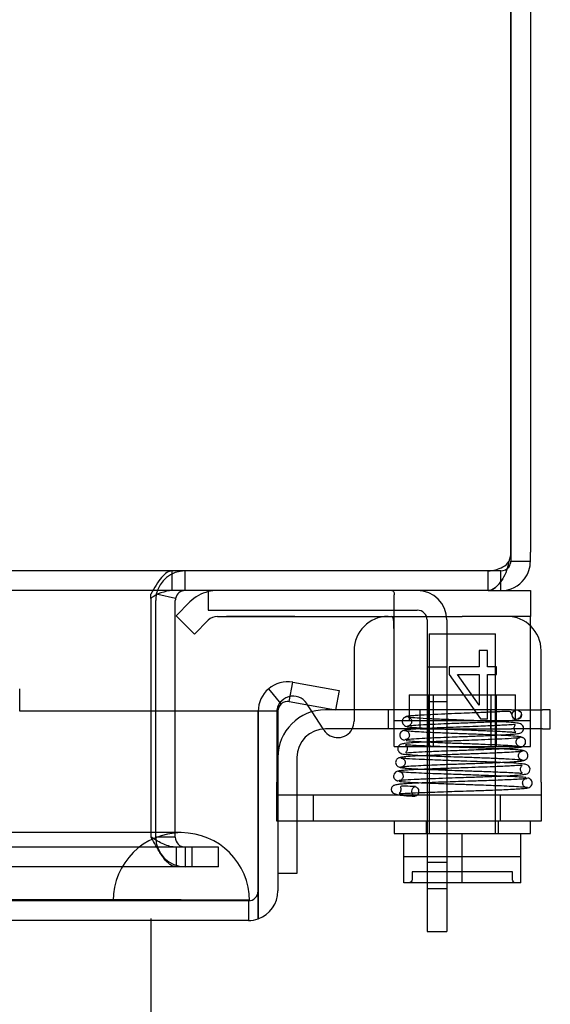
# Model space of a CAD drawing. Header units: inches. Extents: x 0 to 120, y -1 to 80.
# Tile 44 of 53: x 40.98 to 42.93, y 65.19 to 68.8. Entities that reach past the tile are written whole.
import ezdxf
from ezdxf.enums import TextEntityAlignment as Align
from ezdxf.lldxf.tags import DXFTag

# ---------------------------------------------------------------- set-up
doc = ezdxf.new("R2010")
doc.units = ezdxf.units.IN
doc.header["$MEASUREMENT"] = 0
for name, color, linetype in [('COM40153-1', 7, 'Continuous'), ('COM40153-2', 7, 'Continuous'), ('COM42667', 7, 'Continuous'), ('COM42780', 7, 'Continuous'), ('COM48468', 7, 'Continuous'), ('COM48473', 7, 'Continuous'), ('COM70220', 7, 'Continuous'), ('Default', 7, 'Continuous'), ('SCC19011', 7, 'Continuous'), ('SPR20265', 7, 'Continuous'), ('WAF25035', 7, 'Continuous')]:
    doc.layers.add(name, color=color, linetype=linetype)
doc.styles.add('SEACAD_Times_New_Roman', font='times.ttf')
tags = doc.linetypes.add('HIDDEN2', pattern=[0.1875, 0.125, -0.0625]).pattern_tags.tags
tags[6:7] = [DXFTag(74, 4), DXFTag(75, 0), DXFTag(340, '0'), DXFTag(46, 0.0), DXFTag(50, 0.0), DXFTag(44, 0.0), DXFTag(45, 0.0)]
tags[4:5] = [DXFTag(74, 4), DXFTag(75, 0), DXFTag(340, '0'), DXFTag(46, 0.0), DXFTag(50, 0.0), DXFTag(44, 0.0), DXFTag(45, 0.0)]
doc.dimstyles.new('HAMMOND_(STH_-_120x80)', dxfattribs={"dimtxt": 0.6, "dimasz": 0.75, "dimexe": 0.3, "dimexo": 0.3, "dimgap": 0.15, "dimtad": 0, "dimtih": 1, "dimtoh": 1, "dimzin": 0, "dimdsep": 46, "dimtxsty": 'SEACAD_Times_New_Roman', "dimblk1": '_SE_FILLED', "dimblk2": '_SE_FILLED', "dimsah": 1, "dimcen": 0.3, "dimadec": 0, "dimazin": 0, "dimtfac": 0.8, "dimtofl": 0, "dimtmove": 1, "dimatfit": 3, "dimfxl": 1, "dimtolj": 1, "dimtzin": 0, "dimarcsym": 0})

# ---------------------------------------------------------------- blocks, each defined once
blk = doc.blocks.new('SE6')
at = {"layer": 'COM40153-1', "color": 7, "linetype": 'Continuous'}
for p, q in [((41.6764, 66.7064), (41.6764, 66.6344)), ((41.6764, 66.6344), (42.4434, 66.6344)), ((42.4794, 66.5984), (42.4794, 66.2689)), ((42.5514, 66.5984), (42.5514, 66.2689)), ((42.4794, 66.1989), (42.4794, 65.7104)), ((42.5514, 66.1989), (42.5514, 65.7104)), ((42.4794, 65.7104), (42.5514, 65.7104)), ((42.4794, 65.7104), (42.4794, 65.4564)), ((42.5514, 65.7104), (42.5514, 65.4564)), ((42.4794, 65.4564), (42.5514, 65.4564))]:
    blk.add_line(p, q, dxfattribs=at)
at = {"layer": 'COM40153-1', "color": 7, "linetype": 'HIDDEN2'}
for p, q in [((42.5514, 66.425), (42.4794, 66.425)), ((42.4794, 66.3), (42.5514, 66.3)), ((42.4794, 66.2689), (42.4794, 66.1989)), ((42.5514, 66.2689), (42.5514, 66.1989)), ((42.4794, 66.05), (42.5514, 66.05)), ((42.4794, 65.613), (42.5514, 65.613))]:
    blk.add_line(p, q, dxfattribs=at)
at = {"layer": 'COM40153-1', "color": 7, "linetype": 'Continuous'}
for radius in [0.108, 0.036]:
    blk.add_arc((42.4434, 66.5984), radius, 0, 90, dxfattribs=at)
at = {"layer": 'COM40153-2', "color": 7, "linetype": 'Continuous'}
for p, q in [((42.4544, 66.2689), (42.1064, 66.2689)), ((42.4544, 66.1989), (42.4544, 66.2689)), ((42.7885, 66.2689), (42.4544, 66.2689)), ((42.7885, 66.2689), (42.9021, 66.2689)), ((42.9314, 66.2689), (42.9021, 66.2689)), ((42.9314, 66.1989), (42.9314, 66.2689)), ((42.4544, 66.1989), (42.1064, 66.1989)), ((42.4544, 66.1989), (42.7885, 66.1989)), ((42.9021, 66.1989), (42.7885, 66.1989)), ((42.9021, 66.1989), (42.9314, 66.1989)), ((42.0014, 66.0939), (42.0014, 65.6689)), ((42.0014, 65.6689), (41.9314, 65.6689))]:
    blk.add_line(p, q, dxfattribs=at)
at = {"layer": 'COM40153-2', "color": 7, "linetype": 'HIDDEN2'}
for p, q in [((42.3379, 66.1989), (42.3379, 66.2689)), ((42.7129, 66.1989), (42.7129, 66.2689))]:
    blk.add_line(p, q, dxfattribs=at)
at = {"layer": 'COM40153-2', "color": 7, "linetype": 'Continuous'}
for radius in [0.175, 0.105]:
    blk.add_arc((42.1064, 66.0939), radius, 90, 180, dxfattribs=at)
at = {"layer": 'COM42667', "color": 7, "linetype": 'Continuous'}
for p, q in [((42.2112, 66.4864), (42.2112, 66.2689)), ((42.8974, 66.2689), (42.8974, 66.4864)), ((42.0572, 66.2619), (42.041, 66.287)), ((42.1008, 66.1944), (42.0981, 66.1986)), ((42.8974, 66.0039), (42.8974, 66.1989)), ((42.8974, 66.0039), (42.8974, 65.8609)), ((42.4794, 65.8609), (42.0014, 65.8609)), ((42.8974, 65.8609), (42.5514, 65.8609))]:
    blk.add_line(p, q, dxfattribs=at)
at = {"layer": 'COM42667', "color": 7, "linetype": 'HIDDEN2'}
for p, q in [((42.7005, 66.4864), (42.6699, 66.4864)), ((42.6699, 66.4864), (42.6699, 66.4266)), ((42.7005, 66.4266), (42.7005, 66.4864)), ((42.6699, 66.4266), (42.5606, 66.4266)), ((42.5606, 66.4266), (42.5606, 66.3983)), ((42.7341, 66.4266), (42.7005, 66.4266)), ((42.7341, 66.3983), (42.7341, 66.4266)), ((42.5606, 66.3983), (42.6757, 66.2364)), ((42.6699, 66.2857), (42.5909, 66.3983)), ((42.5909, 66.3983), (42.6699, 66.3983)), ((42.6699, 66.3983), (42.6699, 66.2857)), ((42.7005, 66.2364), (42.7005, 66.3983)), ((42.7005, 66.3983), (42.7341, 66.3983)), ((42.041, 66.287), (42.0378, 66.292)), ((41.9274, 66.2594), (41.9274, 66.0039)), ((42.0981, 66.1986), (42.0572, 66.2619)), ((42.2112, 66.2689), (42.2112, 66.2269)), ((42.6757, 66.2364), (42.7005, 66.2364)), ((42.8974, 66.1989), (42.8974, 66.2689)), ((41.9274, 65.8609), (41.9274, 66.0039)), ((42.8974, 65.9559), (41.9274, 65.9559)), ((42.0614, 65.9559), (42.0614, 65.8609)), ((42.7489, 65.8609), (42.7489, 65.9559)), ((42.0014, 65.8609), (41.9274, 65.8609)), ((42.5514, 65.8609), (42.4794, 65.8609))]:
    blk.add_line(p, q, dxfattribs=at)
at = {"layer": 'COM42667', "color": 7, "linetype": 'Continuous'}
for centre, radius, start, end in [((42.3362, 66.4864), 0.125, 90, 180), ((42.7724, 66.4864), 0.125, 0, 90), ((42.1512, 66.2269), 0.06, 212.8455, 332.1541)]:
    blk.add_arc(centre, radius, start, end, dxfattribs=at)
at = {"layer": 'COM42667', "color": 7, "linetype": 'HIDDEN2'}
for centre, start, end in [((41.9874, 66.2594), 32.8455, 180), ((42.1512, 66.2269), 332.1541, 0)]:
    blk.add_arc(centre, 0.06, start, end, dxfattribs=at)
at = {"layer": 'COM42780', "color": 7, "linetype": 'Continuous'}
for p, q in [((42.7504, 66.7064), (42.8584, 66.7064)), ((42.8584, 66.7064), (42.8584, 66.6114)), ((41.5586, 66.6142), (41.609, 66.6645)), ((41.5586, 66.6142), (41.6258, 66.547)), ((41.6258, 66.547), (41.6762, 66.5974)), ((41.7101, 66.6114), (42.4769, 66.6114)), ((42.5506, 66.6114), (42.6084, 66.6114)), ((42.8584, 66.6114), (42.6084, 66.6114)), ((42.8584, 66.5771), (42.8584, 66.6114))]:
    blk.add_line(p, q, dxfattribs=at)
at = {"layer": 'COM42780', "color": 7, "linetype": 'HIDDEN2'}
for p, q in [((42.3584, 66.2208), (42.3584, 66.6909)), ((41.7436, 66.6124), (41.7436, 66.6114)), ((41.7436, 66.6124), (41.8035, 66.6124)), ((41.8035, 66.6124), (41.8035, 66.6114)), ((41.8035, 66.6124), (41.8318, 66.6124)), ((41.8318, 66.6124), (41.8318, 66.6114)), ((41.8318, 66.6124), (41.9936, 66.6124)), ((41.9444, 66.6124), (41.9444, 66.6114)), ((41.9936, 66.6124), (41.9936, 66.6114)), ((42.4769, 66.6114), (42.5506, 66.6114)), ((42.8584, 66.5643), (42.8584, 66.5771)), ((42.8584, 66.2749), (42.8584, 66.5643)), ((42.4134, 66.3244), (42.8034, 66.3244)), ((42.4134, 66.3244), (42.4134, 66.2294)), ((42.4834, 66.1344), (42.4834, 66.3244)), ((42.5019, 66.3244), (42.5019, 66.1344)), ((42.7149, 66.1344), (42.7149, 66.3244)), ((42.7334, 66.1344), (42.7334, 66.3244)), ((42.8034, 66.2294), (42.8034, 66.3244)), ((42.3584, 66.2208), (42.3581, 66.2749)), ((42.8584, 66.1344), (42.8584, 66.2749)), ((42.3584, 66.2294), (42.8584, 66.2294)), ((42.3584, 66.1344), (42.3584, 66.2208)), ((42.3584, 66.1344), (42.8584, 66.1344))]:
    blk.add_line(p, q, dxfattribs=at)
blk.add_arc((41.7101, 66.5634), 0.143, 90, 103.6455, dxfattribs=at)
at = {"layer": 'COM42780', "color": 7, "linetype": 'Continuous'}
for radius, start in [(0.143, 103.6455), (0.048, 90)]:
    blk.add_arc((41.7101, 66.5634), radius, start, 135, dxfattribs=at)
at = {"layer": 'COM42780', "color": 7, "linetype": 'HIDDEN2'}
blk.add_ellipse((42.1084, 65.6062), major_axis=(0, 14.3225), ratio=0.017455, start_param=-1.524085, end_param=-1.503851, dxfattribs=at)
for points, knots in [([(42.3498, 66.7064), (42.3528, 66.7064), (42.3549, 66.7052), (42.3577, 66.7), (42.3584, 66.6961), (42.3584, 66.6909)], [0, 0, 0, 0, 0.5, 0.5, 1, 1, 1, 1]), ([(42.3578, 66.5643), (42.3578, 66.5706), (42.3577, 66.5768), (42.3573, 66.5883), (42.357, 66.5935), (42.3558, 66.6022), (42.355, 66.6057), (42.3529, 66.6102), (42.3515, 66.6114), (42.3498, 66.6114)], [0, 0, 0, 0, 0.25, 0.25, 0.5, 0.5, 0.75, 0.75, 1, 1, 1, 1])]:
    blk.add_open_spline(points, degree=3, knots=knots, dxfattribs=at)
at = {"layer": 'COM48468', "color": 7, "linetype": 'Continuous'}
for p, q in [((42.7863, 66.8477), (42.7863, 74.5984)), ((42.7864, 74.5984), (42.7864, 66.8477)), ((42.8584, 74.5984), (42.8584, 66.8477)), ((42.7864, 66.8477), (42.7864, 66.8144)), ((42.8584, 66.8144), (42.8584, 66.8477)), ((42.7864, 66.8144), (42.8584, 66.8144)), ((42.7504, 66.7064), (42.7504, 66.7406)), ((42.7033, 66.7064), (40.3674, 66.7064)), ((42.7033, 66.7064), (42.7504, 66.7064)), ((41.4653, 66.6778), (41.4653, 66.6704)), ((41.4653, 66.6704), (41.4653, 66.2634)), ((41.4834, 66.2634), (41.4834, 66.6704)), ((41.5561, 66.6778), (41.4913, 66.6914)), ((41.5554, 66.2634), (41.5554, 66.6704))]:
    blk.add_line(p, q, dxfattribs=at)
at = {"layer": 'COM48468', "color": 7, "linetype": 'HIDDEN2'}
for p, q in [((42.7033, 66.7784), (27.0134, 66.7784)), ((41.5443, 66.7064), (41.5443, 66.7784)), ((41.5914, 66.7064), (41.5914, 66.7784)), ((42.7033, 66.7064), (42.7033, 66.7784)), ((42.7504, 66.7784), (42.7033, 66.7784)), ((42.7504, 66.7406), (42.7504, 66.7784)), ((41.4653, 66.6778), (41.4653, 66.6926)), ((41.4913, 66.6914), (41.4857, 66.6926)), ((41.4653, 66.2634), (41.4653, 65.8034)), ((41.4834, 65.8034), (41.4834, 66.2634)), ((41.5554, 65.8034), (41.5554, 66.2634)), ((41.4653, 65.8034), (41.4672, 65.8014)), ((41.4834, 65.8034), (41.5554, 65.8034)), ((41.4834, 65.8014), (41.4834, 65.8034)), ((41.5554, 65.8014), (41.4834, 65.8014)), ((41.5554, 65.8014), (41.5554, 65.8034)), ((41.5716, 65.7654), (28.1451, 65.7654)), ((41.5583, 65.7654), (41.5583, 65.6934)), ((41.6166, 65.7654), (41.5716, 65.7654)), ((41.5914, 65.7654), (41.5914, 65.6934)), ((41.6365, 65.7654), (41.6166, 65.7654)), ((41.6166, 65.6934), (41.6166, 65.7654)), ((41.7134, 65.7654), (41.6365, 65.7654)), ((41.7134, 65.6934), (41.7134, 65.7654)), ((41.5716, 65.6934), (28.1451, 65.6934)), ((41.6166, 65.6934), (41.5716, 65.6934)), ((41.6365, 65.6934), (41.6166, 65.6934)), ((41.7134, 65.6934), (41.6365, 65.6934))]:
    blk.add_line(p, q, dxfattribs=at)
at = {"layer": 'COM48468', "color": 7, "linetype": 'Continuous'}
for centre, radius, start, end in [((42.6863, 66.8477), 0.1, 340.5543, 0), ((42.6049, 66.8414), 0.1777, 328.8374, 351.2659), ((42.7504, 66.8144), 0.036, 323.0094, 360), ((42.7504, 66.8144), 0.108, 323.0094, 0), ((42.7504, 66.8144), 0.108, 270, 323.0094), ((41.5542, 66.5557), 0.1511, 93.7357, 126.0605), ((41.5914, 66.6704), 0.036, 90.0001, 168.1803), ((41.5914, 66.6704), 0.108, 168.1804, 180), ((41.5914, 66.6704), 0.036, 168.1804, 180)]:
    blk.add_arc(centre, radius, start, end, dxfattribs=at)
at = {"layer": 'COM48468', "color": 7, "linetype": 'HIDDEN2'}
for centre, radius, start, end in [((42.7338, 66.8417), 0.0541, 295.3564, 329.7725), ((41.5914, 66.6704), 0.108, 90, 168.1804), ((42.7002, 66.8977), 0.1193, 271.5142, 298.4277), ((42.7504, 66.8144), 0.036, 270, 323.0094), ((41.5914, 65.8014), 0.108, 180, 270), ((41.5914, 65.8014), 0.036, 180, 270)]:
    blk.add_arc(centre, radius, start, end, dxfattribs=at)
for points, knots in [([(41.5443, 66.7784), (41.5378, 66.7784), (41.5312, 66.7763), (41.518, 66.7681), (41.5114, 66.762), (41.4982, 66.7465), (41.4916, 66.7371), (41.4784, 66.7162), (41.4718, 66.7046), (41.4653, 66.6926)], [0, 0, 0, 0, 0.25, 0.25, 0.5, 0.5, 0.75, 0.75, 1, 1, 1, 1]), ([(42.7033, 66.7064), (42.7123, 66.7064), (42.7212, 66.7103), (42.7391, 66.7252), (42.748, 66.7361), (42.757, 66.7494)], [0, 0, 0, 0, 0.5, 0.5, 1, 1, 1, 1]), ([(41.5583, 65.6934), (41.5507, 65.6934), (41.5431, 65.6962), (41.5279, 65.7071), (41.5203, 65.7151), (41.5051, 65.7351), (41.4976, 65.747), (41.4824, 65.7732), (41.4748, 65.7873), (41.4672, 65.8014)], [0, 0, 0, 0, 0.25, 0.25, 0.5, 0.5, 0.75, 0.75, 1, 1, 1, 1]), ([(41.5583, 65.7654), (41.5431, 65.7654), (41.5279, 65.7693), (41.4976, 65.7826), (41.4824, 65.792), (41.4672, 65.8014)], [0, 0, 0, 0, 0.5, 0.5, 1, 1, 1, 1])]:
    blk.add_open_spline(points, degree=3, knots=knots, dxfattribs=at)
at = {"layer": 'COM48468', "color": 7, "linetype": 'Continuous'}
blk.add_open_spline([(42.757, 66.7494), (42.748, 66.7361), (42.7391, 66.7252), (42.7212, 66.7103), (42.7123, 66.7064), (42.7033, 66.7064)], degree=3, knots=[0, 0, 0, 0, 0.5, 0.5, 1, 1, 1, 1], dxfattribs=at)
at = {"layer": 'COM48473', "color": 7, "linetype": 'Continuous'}
for p, q in [((40.9843, 66.291), (40.9843, 66.3462)), ((41.9442, 66.291), (41.8979, 66.3462)), ((41.9736, 66.2989), (41.9861, 66.3698)), ((41.9861, 66.3698), (42.1561, 66.3398)), ((42.1561, 66.3398), (42.1436, 66.2689)), ((40.9843, 66.2634), (40.9843, 66.291)), ((41.9736, 66.2989), (42.1436, 66.2689)), ((41.8593, 66.2634), (40.9843, 66.2634)), ((41.8593, 65.6044), (41.8593, 66.2634)), ((41.9314, 66.2634), (41.8594, 66.2634)), ((41.8594, 66.2634), (41.8594, 65.6044)), ((41.9314, 66.2634), (41.9314, 65.6044)), ((41.8593, 65.6044), (41.8593, 65.5026)), ((41.8594, 65.5026), (41.8594, 65.6044)), ((41.8234, 65.4964), (27.8514, 65.4964))]:
    blk.add_line(p, q, dxfattribs=at)
at = {"layer": 'COM48473', "color": 7, "linetype": 'HIDDEN2'}
for q in [(27.8514, 65.5684), (41.8234, 65.4964)]:
    blk.add_line((41.8234, 65.5684), q, dxfattribs=at)
at = {"layer": 'COM48473', "color": 7, "linetype": 'Continuous'}
for centre, radius, start, end in [((41.9674, 66.2634), 0.108, 130, 180), ((41.9674, 66.2634), 0.108, 80.0001, 129.9999), ((41.9674, 66.2634), 0.036, 130, 180), ((41.9674, 66.2634), 0.036, 80, 130), ((41.8234, 65.6044), 0.108, 289.4712, 0), ((41.8234, 65.6044), 0.108, 270, 289.4712)]:
    blk.add_arc(centre, radius, start, end, dxfattribs=at)
at = {"layer": 'COM48473', "color": 7, "linetype": 'HIDDEN2'}
blk.add_arc((41.8234, 65.6044), 0.036, 270, 0, dxfattribs=at)
blk.add_ellipse((41.8234, 65.6044), major_axis=(0, 0.036), ratio=0.997813, start_param=3.141593, end_param=4.712389, dxfattribs=at)
at = {"layer": 'COM48473', "color": 7, "linetype": 'Continuous'}
blk.add_ellipse((41.8234, 65.6044), major_axis=(0, 0.108), ratio=0.997813, start_param=3.141593, end_param=3.48143, dxfattribs=at)
at = {"layer": 'COM70220', "color": 7, "linetype": 'HIDDEN2'}
for p, q in [((41.3274, 65.8184), (28.3894, 65.8184)), ((41.5774, 65.8184), (41.3274, 65.8184)), ((41.3274, 65.5724), (28.3894, 65.5724)), ((41.3274, 65.5704), (28.3894, 65.5704)), ((41.3274, 65.5694), (28.3894, 65.5694)), ((41.5774, 65.5724), (41.3274, 65.5724)), ((41.8264, 65.5704), (41.3274, 65.5704)), ((41.8264, 65.5694), (41.3274, 65.5694)), ((41.3284, 65.5704), (41.5774, 65.5724)), ((41.3284, 65.5694), (41.3284, 65.5704)), ((41.5774, 65.5724), (41.8264, 65.5704)), ((41.8274, 65.5684), (41.8234, 65.5684)), ((41.8264, 65.5704), (41.8264, 65.5694))]:
    blk.add_line(p, q, dxfattribs=at)
blk.add_arc((41.5774, 65.5684), 0.25, 0, 180, dxfattribs=at)
at = {"layer": 'SCC19011', "color": 7, "linetype": 'HIDDEN2'}
for p, q in [((42.4864, 66.5479), (42.7304, 66.5479)), ((42.4864, 66.5479), (42.4864, 65.8159)), ((42.7304, 65.8159), (42.7304, 66.5479)), ((42.8234, 65.7299), (42.3934, 65.7299)), ((42.424, 65.6749), (42.424, 65.6449)), ((42.7928, 65.6749), (42.424, 65.6749)), ((42.7928, 65.6449), (42.7928, 65.6749)), ((42.5514, 65.6349), (42.4794, 65.6349))]:
    blk.add_line(p, q, dxfattribs=at)
at = {"layer": 'SCC19011', "color": 7, "linetype": 'Continuous'}
for p, q in [((42.3934, 65.6349), (42.3934, 65.8159)), ((42.6084, 65.6349), (42.6084, 65.8159)), ((42.8234, 65.6349), (42.8234, 65.8159)), ((42.4794, 65.6349), (42.3934, 65.6349)), ((42.6084, 65.6349), (42.5514, 65.6349)), ((42.8234, 65.6349), (42.6084, 65.6349))]:
    blk.add_line(p, q, dxfattribs=at)
at = {"layer": 'SCC19011', "color": 7, "linetype": 'HIDDEN2'}
for points in [[(42.424, 65.6449), (42.424, 65.6423), (42.4229, 65.6397), (42.4191, 65.636), (42.4165, 65.6349), (42.4138, 65.6349)], [(42.8029, 65.6349), (42.8003, 65.6349), (42.7977, 65.636), (42.7939, 65.6397), (42.7928, 65.6423), (42.7928, 65.6449)]]:
    blk.add_open_spline(points, degree=3, knots=[0, 0, 0, 0, 0.5, 0.5, 1, 1, 1, 1], dxfattribs=at)
at = {"layer": 'SPR20265', "color": 7, "linetype": 'HIDDEN2'}
blk.add_circle((42.8084, 66.2509), 0.0175, dxfattribs=at)
blk.add_ellipse((42.4358, 65.9697), major_axis=(0, -0.0175), ratio=0.707107, dxfattribs=at)
for points, knots in [([(42.4049, 66.243), (42.404, 66.243), (42.4024, 66.2429), (42.3997, 66.2424), (42.397, 66.2414), (42.3943, 66.2398), (42.3919, 66.2376), (42.3899, 66.2349), (42.3885, 66.2318), (42.3874, 66.2271), (42.3881, 66.2211), (42.3921, 66.2138), (42.4004, 66.2079), (42.4065, 66.2069), (42.4104, 66.2065)], [0, 0, 0, 0, 0.03766, 0.074985, 0.113343, 0.153894, 0.197472, 0.244568, 0.295414, 0.35009, 0.473116, 0.626338, 0.805115, 1, 1, 1, 1]), ([(42.3985, 66.1588), (42.3997, 66.1593), (42.402, 66.1602), (42.4173, 66.162), (42.4462, 66.1641), (42.4915, 66.1663), (42.5372, 66.1682), (42.5781, 66.1698), (42.612, 66.1711), (42.6417, 66.1722), (42.6712, 66.1733), (42.7036, 66.1747), (42.7378, 66.1762), (42.7708, 66.1781), (42.7969, 66.18), (42.8135, 66.1819), (42.8224, 66.1842), (42.8266, 66.1864), (42.8297, 66.1896), (42.8329, 66.1944), (42.8341, 66.2003), (42.8326, 66.2076), (42.8282, 66.2144), (42.821, 66.2181), (42.811, 66.2203), (42.7885, 66.2229), (42.7551, 66.2247), (42.719, 66.2265), (42.6828, 66.228), (42.6378, 66.2298), (42.5855, 66.2318), (42.5289, 66.234), (42.4746, 66.2365), (42.4278, 66.2392), (42.4154, 66.241), (42.4086, 66.242)], [0, 0, 0, 0, 0.030464, 0.059273, 0.111733, 0.157579, 0.196823, 0.229419, 0.255371, 0.275981, 0.299121, 0.326112, 0.356987, 0.391797, 0.430051, 0.462537, 0.486047, 0.500567, 0.504587, 0.50775, 0.517183, 0.523534, 0.530723, 0.547563, 0.568029, 0.611848, 0.659236, 0.686085, 0.717503, 0.753468, 0.793956, 0.838898, 0.888255, 0.941986, 1, 1, 1, 1]), ([(42.7911, 66.2483), (42.7905, 66.2524), (42.789, 66.2583), (42.7839, 66.2633), (42.7737, 66.2634), (42.7565, 66.2625), (42.736, 66.2614), (42.7115, 66.2602), (42.6892, 66.2592), (42.6607, 66.258), (42.6238, 66.2565), (42.579, 66.2548), (42.5286, 66.2527), (42.4767, 66.2504), (42.4397, 66.2482), (42.417, 66.2463), (42.4048, 66.2448), (42.4005, 66.2435), (42.4005, 66.2429), (42.4006, 66.2427)], [0, 0, 0, 0, 0.0696197, 0.1260031, 0.168106, 0.2019864, 0.2683242, 0.3008062, 0.3363059, 0.3819497, 0.4379972, 0.5045348, 0.5816916, 0.6695292, 0.7682625, 0.821951, 0.878445, 0.9377765, 0.955693, 0.955693, 0.955693, 0.955693]), ([(42.4104, 66.2415), (42.4112, 66.2416), (42.4126, 66.2416), (42.4167, 66.2394), (42.4206, 66.235), (42.4227, 66.2289), (42.4226, 66.2231), (42.421, 66.2185), (42.419, 66.2151), (42.4162, 66.212), (42.4127, 66.2097), (42.4087, 66.2083), (42.4063, 66.2081), (42.4048, 66.208)], [0, 0, 0, 0, 0.162855, 0.308329, 0.439048, 0.555518, 0.659163, 0.712922, 0.769029, 0.82693, 0.885551, 0.943608, 1, 1, 1, 1]), ([(42.4088, 66.209), (42.4087, 66.209), (42.4086, 66.2095), (42.4128, 66.2109), (42.4337, 66.2129), (42.473, 66.2152), (42.5168, 66.2172), (42.5581, 66.2189), (42.593, 66.2203), (42.6226, 66.2215), (42.6613, 66.223), (42.7018, 66.2247), (42.7411, 66.2267), (42.7778, 66.229), (42.8062, 66.2323), (42.8241, 66.2429), (42.8252, 66.2496), (42.8257, 66.2534)], [0.0512867, 0.0512867, 0.0512867, 0.0512867, 0.0584295, 0.1138375, 0.2151679, 0.3043854, 0.381252, 0.4456911, 0.4975918, 0.5372885, 0.5766415, 0.6703859, 0.7252145, 0.784444, 0.8967299, 0.9497581, 1, 1, 1, 1]), ([(42.4062, 66.2071), (42.4091, 66.2066), (42.4143, 66.2057), (42.4349, 66.2038), (42.4694, 66.2017), (42.5181, 66.1995), (42.5653, 66.1976), (42.6064, 66.196), (42.6396, 66.1947), (42.6678, 66.1936), (42.6945, 66.1925), (42.722, 66.1913), (42.7494, 66.19), (42.7744, 66.1887), (42.7933, 66.1874), (42.803, 66.1865), (42.8053, 66.187), (42.8038, 66.188), (42.7982, 66.1962), (42.7979, 66.2069), (42.8041, 66.2155), (42.8014, 66.2151), (42.789, 66.2142), (42.7696, 66.2129), (42.7425, 66.2115), (42.7166, 66.2102), (42.6847, 66.2089), (42.6453, 66.2073), (42.5987, 66.2056), (42.5469, 66.2036), (42.4936, 66.2014), (42.4443, 66.199), (42.4143, 66.1969), (42.399, 66.195), (42.3965, 66.1942), (42.3952, 66.1936)], [0, 0, 0, 0, 0.03024, 0.058844, 0.110982, 0.156603, 0.195687, 0.228224, 0.254177, 0.274675, 0.296836, 0.321847, 0.349679, 0.380262, 0.413021, 0.440531, 0.460464, 0.473122, 0.481895, 0.498753, 0.519767, 0.539785, 0.560315, 0.604197, 0.627603, 0.652113, 0.680195, 0.712627, 0.749408, 0.790576, 0.836178, 0.886206, 0.940732, 0.969795, 1, 1, 1, 1]), ([(42.8208, 66.1673), (42.8183, 66.1668), (42.8138, 66.1659), (42.7935, 66.164), (42.7583, 66.1619), (42.7074, 66.1597), (42.6576, 66.1577), (42.6145, 66.1562), (42.5795, 66.1549), (42.5491, 66.1537), (42.5195, 66.1526), (42.488, 66.1513), (42.456, 66.1498), (42.426, 66.1481), (42.4036, 66.1463), (42.3896, 66.1445), (42.3818, 66.1419), (42.3771, 66.1396), (42.371, 66.1309), (42.371, 66.1199), (42.3851, 66.1056), (42.4015, 66.1063), (42.4335, 66.1028), (42.4729, 66.1012), (42.5146, 66.0994), (42.5553, 66.0978), (42.6044, 66.0961), (42.6599, 66.0941), (42.7179, 66.0919), (42.7725, 66.0895), (42.8065, 66.0873), (42.8246, 66.0855), (42.8279, 66.0846), (42.8297, 66.0841)], [0, 0, 0, 0, 0.030201, 0.058768, 0.1108, 0.156226, 0.194981, 0.227009, 0.252235, 0.272673, 0.295591, 0.321665, 0.350958, 0.383519, 0.418097, 0.446454, 0.467135, 0.480122, 0.488714, 0.50385, 0.523249, 0.563385, 0.607116, 0.65456, 0.682023, 0.713983, 0.750415, 0.791329, 0.836739, 0.886604, 0.940955, 0.969916, 1, 1, 1, 1]), ([(42.3982, 66.1944), (42.395, 66.1939), (42.3896, 66.193), (42.3825, 66.1872), (42.3792, 66.1799), (42.379, 66.1729), (42.3814, 66.1664), (42.3859, 66.1615), (42.3914, 66.1586), (42.395, 66.1582), (42.3969, 66.158)], [0, 0, 0, 0, 0.159811, 0.317961, 0.462729, 0.589122, 0.709493, 0.821101, 0.918775, 1, 1, 1, 1]), ([(42.3969, 66.193), (42.3983, 66.193), (42.4008, 66.1928), (42.4047, 66.1914), (42.4081, 66.1892), (42.4117, 66.1853), (42.4142, 66.1796), (42.4143, 66.1728), (42.412, 66.1666), (42.4077, 66.162), (42.4025, 66.1595), (42.3998, 66.1594), (42.3982, 66.1594)], [0, 0, 0, 0, 0.067072, 0.136537, 0.206748, 0.275983, 0.405419, 0.522779, 0.643733, 0.765986, 0.885184, 1, 1, 1, 1]), ([(42.8226, 66.1697), (42.8188, 66.1705), (42.8045, 66.172), (42.7716, 66.1741), (42.7337, 66.176), (42.6957, 66.1776), (42.661, 66.179), (42.6317, 66.1801), (42.6072, 66.181), (42.5838, 66.1818), (42.5575, 66.1828), (42.5262, 66.1841), (42.4915, 66.1855), (42.4561, 66.1872), (42.4247, 66.1891), (42.4102, 66.1905), (42.4057, 66.1912)], [0.0986552, 0.0986552, 0.0986552, 0.0986552, 0.1875625, 0.2669227, 0.3367819, 0.397247, 0.4484038, 0.4903163, 0.523012, 0.5519952, 0.5895289, 0.6360053, 0.6913911, 0.7555815, 0.8284727, 0.9099998, 0.9099998, 0.9099998, 0.9099998]), ([(42.8238, 66.1331), (42.8229, 66.1332), (42.8214, 66.1333), (42.8187, 66.1339), (42.816, 66.1349), (42.8134, 66.1365), (42.8109, 66.1386), (42.8081, 66.1422), (42.806, 66.1476), (42.8058, 66.1543), (42.8083, 66.1611), (42.8141, 66.1663), (42.8174, 66.1667), (42.8195, 66.1668)], [0, 0, 0, 0, 0.038509, 0.078114, 0.119898, 0.164481, 0.21204, 0.262415, 0.369764, 0.488173, 0.633368, 0.805352, 1, 1, 1, 1]), ([(42.8195, 66.1318), (42.8229, 66.1322), (42.8283, 66.133), (42.8361, 66.1381), (42.8403, 66.1449), (42.8412, 66.1509), (42.8405, 66.1555), (42.8393, 66.1587), (42.8375, 66.1616), (42.8351, 66.1641), (42.8324, 66.166), (42.8295, 66.1673), (42.8265, 66.168), (42.8248, 66.1681), (42.8238, 66.1681)], [0, 0, 0, 0, 0.179696, 0.347726, 0.496425, 0.619744, 0.675627, 0.729219, 0.780424, 0.829098, 0.875163, 0.918716, 0.960114, 1, 1, 1, 1]), ([(42.8325, 66.119), (42.8306, 66.1195), (42.8271, 66.1204), (42.8092, 66.1222), (42.7774, 66.1242), (42.7288, 66.1264), (42.6802, 66.1283), (42.6367, 66.1299), (42.6007, 66.1312), (42.5698, 66.1323), (42.5401, 66.1334), (42.5084, 66.1346), (42.4755, 66.136), (42.4441, 66.1375), (42.4191, 66.1389), (42.4044, 66.14), (42.3996, 66.1401), (42.4003, 66.1391), (42.4025, 66.1369), (42.4057, 66.1321), (42.407, 66.1259), (42.4053, 66.1184), (42.4025, 66.1141), (42.3989, 66.1105), (42.4061, 66.1122), (42.4278, 66.1131), (42.4646, 66.1153), (42.5043, 66.117), (42.5436, 66.1185), (42.5915, 66.1203), (42.6462, 66.1223), (42.7044, 66.1245), (42.7596, 66.127), (42.7961, 66.1291), (42.8163, 66.131), (42.8208, 66.1319), (42.8233, 66.1324)], [0, 0, 0, 0, 0.030563, 0.059462, 0.112122, 0.158231, 0.19786, 0.231012, 0.257723, 0.278578, 0.30082, 0.326606, 0.355864, 0.388533, 0.424473, 0.456436, 0.479543, 0.49409, 0.498395, 0.50165, 0.512269, 0.519777, 0.527789, 0.536297, 0.565706, 0.609329, 0.656857, 0.684377, 0.716297, 0.752613, 0.793333, 0.838416, 0.887856, 0.941654, 0.970281, 1, 1, 1, 1]), ([(42.4023, 66.1564), (42.4071, 66.1557), (42.4224, 66.1542), (42.4547, 66.1523), (42.4908, 66.1506), (42.5259, 66.1491), (42.5574, 66.1478), (42.5838, 66.1468), (42.6072, 66.146), (42.6316, 66.1451), (42.6609, 66.144), (42.6952, 66.1426), (42.7326, 66.1411), (42.7694, 66.1393), (42.8009, 66.1373), (42.8141, 66.1358), (42.8174, 66.1351)], [0.0919733, 0.0919733, 0.0919733, 0.0919733, 0.1749173, 0.2487968, 0.3136529, 0.3694659, 0.4162057, 0.4538991, 0.4829799, 0.5157574, 0.5577116, 0.6087994, 0.6689953, 0.7382724, 0.8165868, 0.9038254, 0.9038254, 0.9038254, 0.9038254]), ([(42.3811, 66.0933), (42.3797, 66.0933), (42.3772, 66.0931), (42.3732, 66.0916), (42.3697, 66.0892), (42.3669, 66.0861), (42.365, 66.0827), (42.3637, 66.0779), (42.3639, 66.072), (42.3667, 66.0655), (42.3718, 66.0606), (42.3782, 66.0577), (42.3819, 66.0573), (42.3841, 66.0571)], [0, 0, 0, 0, 0.057064, 0.117028, 0.178564, 0.240253, 0.300887, 0.359706, 0.473677, 0.597633, 0.728878, 0.863282, 1, 1, 1, 1]), ([(42.376, 66.0094), (42.3785, 66.0099), (42.383, 66.0108), (42.4038, 66.0126), (42.4396, 66.0146), (42.493, 66.0169), (42.5454, 66.0188), (42.5915, 66.0204), (42.6292, 66.0216), (42.6616, 66.0228), (42.6929, 66.0239), (42.7264, 66.0251), (42.7609, 66.0266), (42.7938, 66.0283), (42.8196, 66.0302), (42.8362, 66.0318), (42.8457, 66.0345), (42.8501, 66.036), (42.8564, 66.0436), (42.8577, 66.0516), (42.8549, 66.0594), (42.8484, 66.0664), (42.8387, 66.0695), (42.8256, 66.0712), (42.7982, 66.0735), (42.7581, 66.0753), (42.7157, 66.0771), (42.674, 66.0786), (42.6232, 66.0804), (42.5651, 66.0824), (42.5037, 66.0847), (42.446, 66.0871), (42.4088, 66.0893), (42.3892, 66.0912), (42.3855, 66.0921), (42.3834, 66.0926)], [0, 0, 0, 0, 0.030535, 0.059405, 0.111974, 0.15791, 0.197235, 0.229914, 0.255949, 0.276523, 0.299074, 0.324905, 0.354038, 0.386523, 0.421968, 0.452322, 0.474601, 0.488811, 0.496452, 0.508992, 0.518013, 0.527439, 0.546664, 0.567186, 0.610887, 0.658299, 0.685271, 0.716798, 0.752855, 0.793424, 0.83844, 0.887864, 0.941665, 0.970292, 1, 1, 1, 1]), ([(42.8286, 66.1182), (42.8284, 66.1176), (42.8263, 66.1164), (42.8062, 66.1144), (42.7747, 66.1125), (42.7385, 66.1108), (42.7026, 66.1094), (42.67, 66.1081), (42.6425, 66.1071), (42.6179, 66.1063), (42.5921, 66.1054), (42.561, 66.1043), (42.5241, 66.1029), (42.4833, 66.1013), (42.4423, 66.0995), (42.406, 66.0974), (42.3822, 66.0952), (42.3798, 66.0938), (42.3795, 66.0931)], [0.0214583, 0.0214583, 0.0214583, 0.0214583, 0.0900776, 0.171679, 0.2446441, 0.3089055, 0.3643544, 0.4108884, 0.4484727, 0.4774941, 0.5102117, 0.5521498, 0.6033253, 0.663792, 0.7336191, 0.8128873, 0.901623, 0.9779387, 0.9779387, 0.9779387, 0.9779387]), ([(42.3842, 66.0921), (42.3865, 66.0919), (42.3903, 66.0915), (42.3963, 66.0862), (42.399, 66.0793), (42.3989, 66.0726), (42.3964, 66.0663), (42.3919, 66.0616), (42.3873, 66.0593), (42.3836, 66.0585), (42.382, 66.0584), (42.3811, 66.0583)], [0, 0, 0, 0, 0.185334, 0.353361, 0.498143, 0.618697, 0.730532, 0.833218, 0.922973, 0.962918, 1, 1, 1, 1]), ([(42.8292, 66.0846), (42.8268, 66.0848), (42.8229, 66.0852), (42.8167, 66.0905), (42.814, 66.0974), (42.8141, 66.1041), (42.8166, 66.1104), (42.821, 66.1151), (42.8264, 66.1178), (42.8299, 66.1182), (42.8318, 66.1183)], [0, 0, 0, 0, 0.179106, 0.344045, 0.488033, 0.609539, 0.723855, 0.829732, 0.92237, 1, 1, 1, 1]), ([(42.8318, 66.0833), (42.8333, 66.0834), (42.8358, 66.0836), (42.8398, 66.0851), (42.8433, 66.0875), (42.8461, 66.0906), (42.848, 66.0941), (42.8494, 66.0988), (42.8492, 66.1047), (42.8464, 66.1112), (42.8414, 66.1161), (42.8351, 66.119), (42.8314, 66.1194), (42.8292, 66.1196)], [0, 0, 0, 0, 0.058448, 0.119991, 0.183216, 0.246619, 0.308903, 0.369213, 0.48528, 0.60971, 0.739485, 0.870031, 1, 1, 1, 1]), ([(42.3808, 66.0577), (42.3829, 66.0572), (42.3869, 66.0563), (42.4063, 66.0544), (42.4411, 66.0523), (42.4924, 66.0501), (42.5437, 66.0482), (42.5889, 66.0466), (42.6261, 66.0453), (42.6582, 66.0442), (42.6894, 66.0431), (42.7227, 66.0418), (42.7567, 66.0404), (42.7887, 66.0389), (42.8127, 66.0376), (42.8255, 66.0364), (42.8286, 66.0371), (42.8278, 66.0375), (42.8222, 66.0452), (42.8216, 66.0538), (42.8245, 66.0609), (42.8282, 66.0652), (42.8271, 66.0654), (42.8169, 66.0647), (42.7981, 66.0635), (42.7704, 66.0621), (42.7432, 66.0608), (42.7091, 66.0595), (42.6665, 66.0579), (42.6152, 66.0562), (42.5571, 66.0542), (42.4962, 66.052), (42.4384, 66.0496), (42.4013, 66.0475), (42.3806, 66.0457), (42.3761, 66.0448), (42.3735, 66.0443)], [0, 0, 0, 0, 0.030222, 0.058813, 0.11093, 0.156534, 0.195616, 0.228164, 0.254139, 0.274705, 0.297423, 0.323615, 0.353246, 0.386243, 0.422024, 0.452049, 0.473417, 0.486403, 0.493845, 0.506089, 0.514063, 0.522411, 0.54085, 0.561347, 0.605177, 0.628563, 0.653039, 0.68107, 0.713444, 0.750156, 0.791241, 0.836734, 0.88662, 0.940966, 0.969918, 1, 1, 1, 1]), ([(42.3845, 66.0586), (42.3845, 66.0592), (42.3867, 66.0604), (42.4088, 66.0625), (42.444, 66.0645), (42.4842, 66.0663), (42.5244, 66.0679), (42.5611, 66.0693), (42.5921, 66.0704), (42.6179, 66.0713), (42.6425, 66.0721), (42.6702, 66.0731), (42.703, 66.0744), (42.7394, 66.0758), (42.7763, 66.0776), (42.8088, 66.0795), (42.8306, 66.0817), (42.833, 66.083), (42.8334, 66.0837)], [0.0263062, 0.0263062, 0.0263062, 0.0263062, 0.0964144, 0.1837941, 0.2621751, 0.3314697, 0.3916489, 0.4426991, 0.4846088, 0.5173425, 0.5463997, 0.5840634, 0.630763, 0.6865267, 0.7513324, 0.8251609, 0.9080575, 0.9827694, 0.9827694, 0.9827694, 0.9827694]), ([(42.8455, 66.0179), (42.8433, 66.0172), (42.8392, 66.0161), (42.8179, 66.0143), (42.7901, 66.0127), (42.7579, 66.0113), (42.7241, 66.0099), (42.6818, 66.0084), (42.6346, 66.0068), (42.5854, 66.0052), (42.5411, 66.0037), (42.4948, 66.0021), (42.4454, 66.0001), (42.4081, 65.9982), (42.3852, 65.9964), (42.3699, 65.995), (42.3595, 65.992), (42.3551, 65.9912), (42.35, 65.9848), (42.3481, 65.9802), (42.3477, 65.9756), (42.3485, 65.9712), (42.3506, 65.9667), (42.3565, 65.9617), (42.3699, 65.9575), (42.395, 65.9543), (42.4193, 65.953), (42.4355, 65.9522)], [0, 0, 0, 0, 0.058886, 0.113754, 0.164586, 0.211327, 0.253958, 0.292457, 0.356882, 0.40463, 0.446661, 0.498039, 0.559019, 0.629755, 0.667415, 0.700106, 0.748724, 0.77491, 0.780813, 0.787745, 0.796421, 0.802106, 0.810897, 0.838544, 0.879537, 0.933478, 1, 1, 1, 1]), ([(42.3771, 66.0449), (42.3736, 66.0444), (42.3678, 66.0435), (42.36, 66.0377), (42.3563, 66.0304), (42.3558, 66.0235), (42.3577, 66.0178), (42.3604, 66.0141), (42.3628, 66.0119), (42.3655, 66.0103), (42.3682, 66.0092), (42.3709, 66.0087), (42.3724, 66.0086), (42.3733, 66.0086)], [0, 0, 0, 0, 0.188415, 0.363228, 0.51473, 0.638547, 0.747394, 0.797104, 0.843325, 0.886161, 0.926011, 0.96361, 1, 1, 1, 1]), ([(42.3733, 66.0436), (42.3748, 66.0435), (42.3773, 66.0433), (42.3813, 66.0419), (42.3847, 66.0396), (42.3876, 66.0366), (42.3896, 66.0332), (42.3911, 66.0286), (42.3912, 66.0228), (42.3889, 66.0167), (42.3848, 66.0121), (42.3802, 66.0099), (42.3783, 66.0098), (42.3771, 66.0099)], [0, 0, 0, 0, 0.057828, 0.117981, 0.179096, 0.239678, 0.298465, 0.35472, 0.462169, 0.58034, 0.709431, 0.848684, 1, 1, 1, 1]), ([(42.8418, 66.0203), (42.8368, 66.021), (42.8204, 66.0224), (42.785, 66.0244), (42.7456, 66.0261), (42.7068, 66.0276), (42.6717, 66.0288), (42.6423, 66.0298), (42.6163, 66.0307), (42.5893, 66.0316), (42.557, 66.0327), (42.5188, 66.034), (42.4772, 66.0356), (42.4356, 66.0374), (42.3998, 66.0394), (42.3846, 66.0409), (42.3806, 66.0416)], [0.0927332, 0.0927332, 0.0927332, 0.0927332, 0.1761712, 0.2504479, 0.3156064, 0.371681, 0.418724, 0.4567876, 0.486152, 0.5185085, 0.5601176, 0.6109353, 0.6708861, 0.7398977, 0.8178183, 0.9045709, 0.9045709, 0.9045709, 0.9045709]), ([(42.8473, 65.9836), (42.8458, 65.9836), (42.8433, 65.9838), (42.8394, 65.9852), (42.8359, 65.9875), (42.8331, 65.9904), (42.8311, 65.9938), (42.8297, 65.9984), (42.8296, 66.004), (42.832, 66.0102), (42.8362, 66.0148), (42.8414, 66.0172), (42.844, 66.0174), (42.8455, 66.0174)], [0, 0, 0, 0, 0.063603, 0.12996, 0.197413, 0.264238, 0.328963, 0.390606, 0.506022, 0.626998, 0.751605, 0.876153, 1, 1, 1, 1]), ([(42.8455, 65.9824), (42.8487, 65.9828), (42.8542, 65.9837), (42.8613, 65.9895), (42.8647, 65.9967), (42.8649, 66.0037), (42.8626, 66.0103), (42.8582, 66.0152), (42.8527, 66.018), (42.8491, 66.0184), (42.8473, 66.0186)], [0, 0, 0, 0, 0.167201, 0.329893, 0.476988, 0.603506, 0.721843, 0.829916, 0.923204, 1, 1, 1, 1]), ([(42.3762, 66.0069), (42.3806, 66.0061), (42.3967, 66.0046), (42.4338, 66.0025), (42.4763, 66.0006), (42.5185, 65.999), (42.5569, 65.9977), (42.5893, 65.9966), (42.6163, 65.9957), (42.6423, 65.9948), (42.6716, 65.9938), (42.7065, 65.9926), (42.7449, 65.9911), (42.7837, 65.9894), (42.8182, 65.9875), (42.8339, 65.9861), (42.8386, 65.9854)], [0.0973841, 0.0973841, 0.0973841, 0.0973841, 0.185449, 0.2641987, 0.3336814, 0.3938522, 0.4447346, 0.486325, 0.5186306, 0.547929, 0.5858766, 0.6327184, 0.688461, 0.7530945, 0.8265759, 0.9088675, 0.9088675, 0.9088675, 0.9088675]), ([(42.4362, 65.9872), (42.4219, 65.9879), (42.4009, 65.9888), (42.385, 65.9889), (42.3811, 65.9867), (42.3818, 65.9832), (42.383, 65.9778), (42.3827, 65.9713), (42.3805, 65.967), (42.379, 65.9649), (42.3765, 65.9621), (42.3762, 65.9616), (42.3835, 65.9618), (42.3983, 65.9628), (42.4211, 65.9641), (42.4569, 65.9656), (42.504, 65.9674), (42.5481, 65.9689), (42.5915, 65.9704), (42.6405, 65.972), (42.6877, 65.9736), (42.7294, 65.9751), (42.7626, 65.9764), (42.7939, 65.9779), (42.821, 65.9795), (42.8418, 65.9812), (42.8461, 65.9823), (42.8484, 65.983)], [0, 0, 0, 0, 0.068755, 0.122063, 0.160475, 0.184858, 0.19218, 0.20504, 0.211292, 0.21409, 0.217964, 0.246599, 0.29792, 0.332351, 0.36993, 0.438399, 0.497716, 0.547673, 0.588909, 0.638859, 0.704906, 0.744034, 0.787187, 0.834371, 0.885581, 0.940789, 1, 1, 1, 1])]:
    blk.add_open_spline(points, degree=3, knots=knots, dxfattribs=at)
for points in [[(42.3994, 66.1933), (42.3993, 66.1934), (42.3992, 66.1935), (42.3991, 66.1936)], [(42.8254, 66.167), (42.8257, 66.1673), (42.826, 66.1676), (42.8261, 66.1679)], [(42.8199, 66.1337), (42.8198, 66.1334), (42.8193, 66.133), (42.8187, 66.1327)], [(42.3769, 66.0432), (42.377, 66.0435), (42.3773, 66.0438), (42.3777, 66.0441)], [(42.849, 66.0178), (42.849, 66.0179), (42.8489, 66.018), (42.8488, 66.0182)], [(42.3719, 66.0095), (42.3717, 66.0093), (42.3716, 66.009), (42.3716, 66.0088)], [(42.8446, 65.9835), (42.8447, 65.9834), (42.8448, 65.9832), (42.8449, 65.9831)]]:
    blk.add_open_spline(points, degree=3, dxfattribs=at)
at = {"layer": 'WAF25035', "color": 7, "linetype": 'Continuous'}
for p, q in [((42.3584, 65.8609), (42.3584, 65.8159)), ((42.8584, 65.8159), (42.8584, 65.8609)), ((42.3584, 65.8159), (42.4794, 65.8159)), ((42.5514, 65.8159), (42.8584, 65.8159))]:
    blk.add_line(p, q, dxfattribs=at)
at = {"layer": 'WAF25035', "color": 7, "linetype": 'HIDDEN2'}
for p, q in [((42.4759, 65.8609), (42.4759, 65.8159)), ((42.7409, 65.8159), (42.7409, 65.8609)), ((42.4794, 65.8159), (42.5514, 65.8159))]:
    blk.add_line(p, q, dxfattribs=at)
blk = doc.blocks.new('DMBLK2013')
at = {"layer": 'Default', "linetype": 'Continuous'}
for points in [[(29.0015, 62.9187), (29.0015, 63.1687), (28.2515, 63.0437)], [(40.7153, 62.9187), (41.4653, 63.0437), (40.7153, 63.1687)]]:
    blk.add_hatch(color=7, dxfattribs=at).paths.add_polyline_path(points)
at = {"layer": 'Default', "color": 7, "linetype": 'Continuous'}
for p, q in [((28.2515, 65.5034), (28.2515, 62.7437)), ((41.4653, 65.5034), (41.4653, 62.7437)), ((32.7005, 63.0437), (28.2515, 63.0437)), ((41.4653, 63.0437), (37.0162, 63.0437))]:
    blk.add_line(p, q, dxfattribs=at)
at = {"layer": 'Default', "color": 7, "linetype": 'Continuous', "style": 'SEACAD_Times_New_Roman'}
for s, p in [('13.21', (33.8347, 63.3437)), ('DOOR ', (33.4863, 62.4437)), ('OPENING', (32.9105, 61.5437))]:
    blk.add_text(s, height=0.6, dxfattribs=at).set_placement(p, align=Align.TOP_LEFT)
blk = doc.blocks.new('_SE_FILLED')
at = {"color": 0}
blk.add_line((0, 0), (-1, 0), dxfattribs=at)
blk.add_solid([(0, 0), (-1, -0.1665), (-1, 0.1665), (0, 0)], dxfattribs=at)

msp = doc.modelspace()

# ---------------------------------------------------------------- block references
at = {"layer": 'Default'}
msp.add_blockref('SE6', (0, 0), dxfattribs=at)

# ---------------------------------------------------------------- dimensions: what is measured, and where the dimension line sits
at = {"layer": 'Default', "color": 7, "linetype": 'Continuous'}
dim = msp.add_linear_dim(base=(41.4653, 63.0437), p1=(41.4653, 65.8034), p2=(28.2515, 65.8034), angle=180, text='\\A1;<>\\PDOOR \\XOPENING', dimstyle='HAMMOND_(STH_-_120x80)', override={"dimtmove": 0}, dxfattribs=at)
dim.commit()
dim.dimension.update_dxf_attribs({"geometry": 'DMBLK2013', "text_midpoint": (34.8584, 63.0437), "dimtype": 161})

doc.saveas('drawing.dxf')
